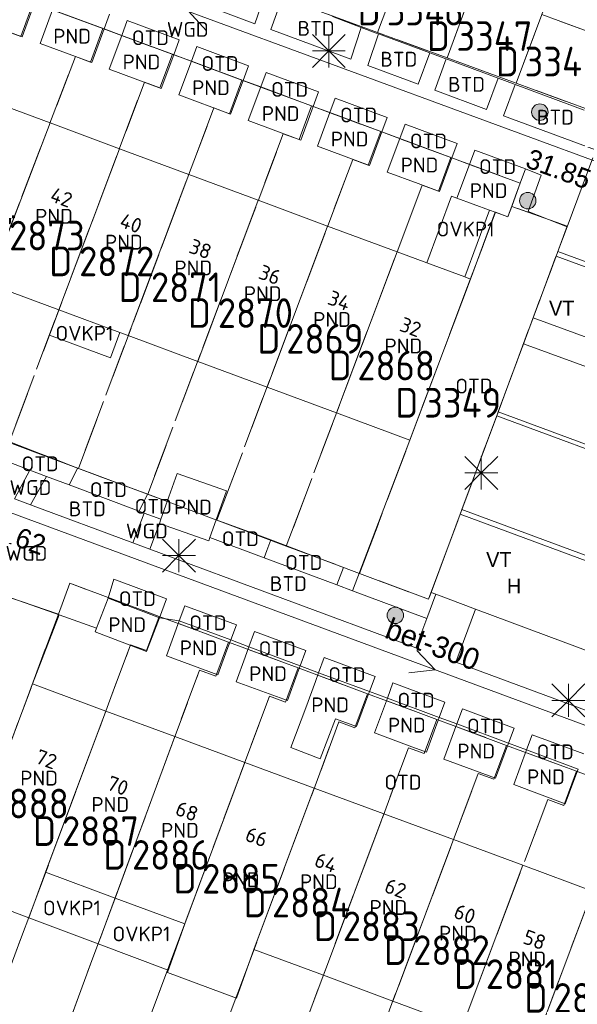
# Model space of a CAD drawing. Header units: metres. Extents: x 207644 to 210135, y 370459 to 373417.
# Tile 82 of 256: x 208245 to 208279, y 371607 to 371666. Entities that reach past the tile are written whole.
import ezdxf
from ezdxf.enums import TextEntityAlignment as Align

# ---------------------------------------------------------------- set-up
doc = ezdxf.new("R2010")
doc.units = ezdxf.units.M
doc.linetypes.add('HIDDEN2', pattern=[4.7625, 3.175, -1.5875])
for name, color, linetype in [('BTD', 7, 'Continuous'), ('CON_BxH300x300mm', 7, 'Continuous'), ('DMM_BxH300x300mm', 7, 'Continuous'), ('GB', 1, 'Continuous'), ('GB07', 1, 'Continuous'), ('GB11', 1, 'Continuous'), ('INV_BxH300x300mm', 7, 'Continuous'), ('KAD_perceelnummer', 212, 'Continuous'), ('KAD_sectie', 212, 'Continuous'), ('KAD_Vastgesteld_Perceel', 212, 'Continuous'), ('KO_INSPECTIE', 7, 'Continuous'), ('NAR', 7, 'Continuous'), ('OTD', 7, 'Continuous'), ('OVKP1', 7, 'Continuous'), ('PIJL', 7, 'Continuous'), ('PND', 7, 'Continuous'), ('WGD', 7, 'Continuous')]:
    doc.layers.add(name, color=color, linetype=linetype)
for name, color, linetype, lineweight in [('GMV', 7, 'Continuous', 25), ('GP1', 7, 'Continuous', 30), ('Q21_lantaarnpaal', 1, 'Continuous', 0), ('Q26_boom', 72, 'Continuous', 0)]:
    doc.layers.add(name, color=color, linetype=linetype, lineweight=lineweight)
doc.styles.add('ISO', font='isocpeur.ttf', dxfattribs={"height": 1})
doc.styles.add('ISOCP', font='ISOCP.shx', dxfattribs={"height": 1.8})

# ---------------------------------------------------------------- blocks, each defined once
blk = doc.blocks.new('ACMAP_ANN_TEMPLATE_Vastgesteld_Perceelnummer')
at = {"layer": 'KAD_perceelnummer', "style": 'ISOCP'}
blk.add_attdef('Perceelnummer', text='', height=1.8, dxfattribs=at).set_placement((0, 0), align=Align.MIDDLE)
at = {"layer": 'KAD_sectie', "style": 'ISOCP'}
blk.add_attdef('sectie', text='', height=1.8, dxfattribs=at).set_placement((-2.7, 0), align=Align.MIDDLE_RIGHT)
blk = doc.blocks.new('Q26')
blk.add_hatch(color=256).paths.add_polyline_path([(-0.452, -0.01, 1), (0.548, -0.01, 1)])
blk.add_circle((0.048, -0.01), 0.5)
blk = doc.blocks.new('Q21')
for p, q in [((-1, 1), (0, 0)), ((0, 1), (0, 0)), ((0, 0), (1, 1)), ((-1, 0), (0, 0)), ((-1, -1), (0, 0)), ((0, 0), (1, 0)), ((0, 0), (0, -1)), ((0, 0), (1, -1))]:
    blk.add_line(p, q)

msp = doc.modelspace()

# ---------------------------------------------------------------- linework, layer by layer
at = {"layer": 'CON_BxH300x300mm', "color": 253, "linetype": 'Continuous', "lineweight": 13}
for points in [[(208227.57, 371677.02), (208282.38, 371656.81)], [(208241, 371637.61), (208298.93, 371616.17)]]:
    msp.add_lwpolyline(points, dxfattribs=at)
at = {"layer": 'GB', "color": 253, "linetype": 'Continuous', "lineweight": 13}
for points in [[(208246.722, 371667.007), (208249.858, 371665.844)], [(208241.742, 371666.527), (208244.878, 371665.364)], [(208250.927, 371665.447), (208254.082, 371664.277)], [(208245.963, 371664.962), (208249.1, 371663.799)], [(208250.169, 371663.403), (208253.324, 371662.233)], [(208255.16, 371663.878), (208258.3, 371662.714)], [(208262.562, 371661.133), (208259.368, 371662.318)], [(208242.352, 371661.698), (208246.57, 371660.13)], [(208254.402, 371661.833), (208257.542, 371660.669)], [(208266.733, 371659.587), (208263.575, 371660.758)], [(208250.787, 371658.563), (208246.57, 371660.13)], [(208261.804, 371659.088), (208258.609, 371660.273)], [(208270.984, 371658.011), (208267.816, 371659.185)], [(208255.005, 371656.996), (208250.787, 371658.563)], [(208265.974, 371657.542), (208262.817, 371658.713)], [(208275.144, 371656.468), (208272.053, 371657.614)], [(208255.005, 371656.996), (208259.222, 371655.429)], [(208270.225, 371655.966), (208268.943, 371656.441)], [(208274.858, 371655.696), (208275.144, 371656.468)], [(208273.278, 371654.833), (208271.294, 371655.567)], [(208274.649, 371655.132), (208274.858, 371655.696)], [(208259.222, 371655.429), (208263.438, 371653.862)], [(208274.386, 371654.423), (208274.649, 371655.132)], [(208273.278, 371654.833), (208273.613, 371654.709)], [(208273.613, 371654.709), (208274.386, 371654.423)], [(208263.438, 371653.862), (208267.657, 371652.294)], [(208267.657, 371652.294), (208269.461, 371651.624)], [(208269.461, 371651.624), (208271.763, 371650.768)], [(208271.763, 371650.768), (208272.108, 371650.64)], [(208247.11, 371648.77), (208242.838, 371650.356)], [(208268.433, 371640.854), (208272.108, 371650.64)], [(208247.11, 371648.77), (208250.805, 371647.399)], [(208250.805, 371647.399), (208251.327, 371647.205)], [(208251.327, 371647.205), (208255.542, 371645.64)], [(208255.542, 371645.64), (208259.757, 371644.075)], [(208259.757, 371644.075), (208263.974, 371642.509)], [(208263.974, 371642.509), (208268.433, 371640.854)], [(208256.671, 371636.012), (208257.292, 371637.766)], [(208253.694, 371637.119), (208253.311, 371636.039)], [(208253.311, 371636.039), (208253.223, 371635.789)], [(208256.289, 371634.935), (208256.671, 371636.012)], [(208256.289, 371634.935), (208256.216, 371634.729)], [(208250.1, 371631.252), (208249.398, 371629.428)], [(208250.1, 371631.252), (208253.211, 371630.054)], [(208249.398, 371629.428), (208249.311, 371629.203)], [(208249.311, 371629.203), (208252.422, 371628.005)], [(208245.5, 371626.028), (208240.83, 371613.491)], [(208249.959, 371624.379), (208245.5, 371626.028)], [(208254.155, 371622.827), (208249.959, 371624.379)], [(208258.408, 371621.254), (208254.155, 371622.827)], [(208266.286, 371623.048), (208268.388, 371622.272)], [(208258.408, 371621.254), (208262.622, 371619.695)], [(208262.622, 371619.695), (208266.848, 371618.132)], [(208271.08, 371616.567), (208266.848, 371618.132)], [(208275.306, 371615.004), (208271.08, 371616.567)], [(208279.529, 371613.442), (208275.306, 371615.004)], [(208246.304, 371614.581), (208245.274, 371611.82)], [(208250.523, 371613.015), (208246.304, 371614.581)], [(208240.83, 371613.491), (208245.274, 371611.82)], [(208254.751, 371611.446), (208250.523, 371613.015)], [(208254.751, 371611.446), (208253.698, 371608.485)], [(208258.959, 371609.885), (208263.179, 371608.319)], [(208267.397, 371606.754), (208263.179, 371608.319)], [(208271.616, 371605.188), (208267.397, 371606.754)]]:
    msp.add_lwpolyline(points, dxfattribs=at)
at = {"layer": 'GB07', "color": 253, "linetype": 'Continuous', "lineweight": 13}
for points in [[(208242.838, 371650.356), (208246.57, 371660.13)], [(208250.787, 371658.563), (208247.11, 371648.77)], [(208255.005, 371656.996), (208251.327, 371647.205)], [(208255.542, 371645.64), (208259.222, 371655.429)], [(208263.438, 371653.862), (208259.757, 371644.075)], [(208263.974, 371642.509), (208267.657, 371652.294)], [(208246.304, 371614.581), (208249.959, 371624.379)], [(208254.155, 371622.827), (208250.523, 371613.015)], [(208258.408, 371621.254), (208254.751, 371611.446)], [(208258.959, 371609.885), (208262.622, 371619.695)], [(208266.848, 371618.132), (208263.179, 371608.319)], [(208271.08, 371616.567), (208267.397, 371606.754)], [(208275.306, 371615.004), (208271.616, 371605.188)], [(208279.529, 371613.442), (208275.834, 371603.623)]]:
    msp.add_lwpolyline(points, dxfattribs=at)
at = {"layer": 'GB11', "color": 253, "linetype": 'Continuous', "lineweight": 13}
for points in [[(208244.878, 371665.364), (208245.636, 371667.409)], [(208246.722, 371667.007), (208245.963, 371664.962)], [(208249.1, 371663.799), (208249.858, 371665.844)], [(208250.927, 371665.447), (208250.169, 371663.403)], [(208253.324, 371662.233), (208254.082, 371664.277)], [(208255.16, 371663.878), (208254.402, 371661.833)], [(208257.542, 371660.669), (208258.3, 371662.714)], [(208258.609, 371660.273), (208259.368, 371662.318)], [(208262.562, 371661.133), (208261.804, 371659.088)], [(208262.817, 371658.713), (208263.575, 371660.758)], [(208266.733, 371659.587), (208265.974, 371657.542)], [(208267.058, 371657.14), (208267.816, 371659.185)], [(208270.984, 371658.011), (208270.225, 371655.966)], [(208271.294, 371655.567), (208272.053, 371657.614)], [(208268.943, 371656.441), (208267.058, 371657.14)], [(208254.299, 371638.826), (208253.694, 371637.119)], [(208257.292, 371637.766), (208254.299, 371638.826)], [(208256.216, 371634.729), (208253.223, 371635.789)], [(208252.422, 371628.005), (208253.211, 371630.054)], [(208254.425, 371629.863), (208253.64, 371627.74)], [(208254.425, 371629.863), (208257.553, 371628.707)], [(208257.319, 371628.076), (208257.553, 371628.707)], [(208256.768, 371626.584), (208257.319, 371628.076)], [(208258.644, 371628.283), (208258.417, 371627.663)], [(208258.644, 371628.283), (208261.769, 371627.14)], [(208253.64, 371627.74), (208256.768, 371626.584)], [(208258.417, 371627.663), (208257.869, 371626.167)], [(208261.585, 371626.637), (208261.769, 371627.14)], [(208260.995, 371625.023), (208261.585, 371626.637)], [(208262.889, 371626.699), (208262.699, 371626.183)], [(208262.889, 371626.699), (208265.981, 371625.56)], [(208257.869, 371626.167), (208260.995, 371625.023)], [(208262.699, 371626.183), (208262.106, 371624.573)], [(208265.744, 371624.919), (208265.981, 371625.56)], [(208267.066, 371625.162), (208266.831, 371624.525)], [(208267.066, 371625.162), (208270.218, 371623.999)], [(208262.106, 371624.573), (208261.197, 371622.158)], [(208265.198, 371623.434), (208265.744, 371624.919)], [(208266.831, 371624.525), (208266.286, 371623.048)], [(208262.981, 371621.487), (208263.908, 371623.909)], [(208263.908, 371623.909), (208265.198, 371623.434)], [(208269.438, 371621.885), (208270.218, 371623.999)], [(208271.289, 371623.598), (208270.497, 371621.465)], [(208271.289, 371623.598), (208274.435, 371622.43)], [(208261.197, 371622.158), (208262.981, 371621.487)], [(208268.388, 371622.272), (208269.438, 371621.885)], [(208273.643, 371620.297), (208274.435, 371622.43)], [(208275.526, 371622.019), (208274.743, 371619.909)], [(208275.526, 371622.019), (208278.657, 371620.857)], [(208270.497, 371621.465), (208273.643, 371620.297)], [(208278.458, 371620.321), (208278.657, 371620.857)], [(208277.874, 371618.746), (208278.458, 371620.321)], [(208274.743, 371619.909), (208277.874, 371618.746)], [(208257.895, 371606.928), (208258.959, 371609.885)], [(208253.698, 371608.485), (208257.895, 371606.928)]]:
    msp.add_lwpolyline(points, dxfattribs=at)
at = {"layer": 'GMV', "color": 253, "linetype": 'Continuous', "lineweight": 13}
for points in [[(208259.689, 371668.098), (208259.011, 371666.165)], [(208260.681, 371667.739), (208259.993, 371665.802)], [(208259.011, 371666.165), (208255.442, 371667.486)], [(208250.193, 371666.748), (208249.858, 371665.844)], [(208250.927, 371665.447), (208251.262, 371666.35)], [(208251.262, 371666.35), (208254.415, 371665.175)], [(208263.723, 371666.598), (208265.476, 371665.938)], [(208249.858, 371665.844), (208250.927, 371665.447)], [(208264.838, 371664.008), (208259.993, 371665.802)], [(208265.476, 371665.938), (208264.838, 371664.008)], [(208266.391, 371665.594), (208265.476, 371665.938)], [(208254.415, 371665.175), (208254.082, 371664.277)], [(208266.525, 371665.544), (208265.872, 371663.626)], [(208266.525, 371665.544), (208266.391, 371665.594)], [(208266.525, 371665.544), (208269.65, 371664.386)], [(208255.16, 371663.878), (208255.493, 371664.774)], [(208255.493, 371664.774), (208258.631, 371663.605)], [(208254.082, 371664.277), (208255.16, 371663.878)], [(208269.65, 371664.386), (208268.947, 371662.487)], [(208270.609, 371664.031), (208269.65, 371664.386)], [(208270.638, 371664.02), (208269.952, 371662.115)], [(208270.638, 371664.02), (208270.609, 371664.031)], [(208270.638, 371664.02), (208273.802, 371662.846)], [(208258.631, 371663.605), (208258.3, 371662.714)], [(208265.872, 371663.626), (208268.947, 371662.487)], [(208258.3, 371662.714), (208259.368, 371662.318)], [(208259.698, 371663.208), (208259.368, 371662.318)], [(208262.891, 371662.019), (208259.698, 371663.208)], [(208273.802, 371662.846), (208273.096, 371660.951)], [(208273.802, 371662.846), (208274.734, 371662.5)], [(208273.096, 371660.951), (208269.952, 371662.115)], [(208274.823, 371662.467), (208274.131, 371660.568)], [(208274.734, 371662.5), (208274.823, 371662.467)], [(208274.823, 371662.467), (208279.016, 371660.906)], [(208262.562, 371661.133), (208262.891, 371662.019)], [(208263.903, 371661.642), (208263.575, 371660.758)], [(208267.059, 371660.467), (208263.903, 371661.642)], [(208262.562, 371661.133), (208263.575, 371660.758)], [(208266.733, 371659.587), (208267.059, 371660.467)], [(208279.719, 371658.5), (208274.131, 371660.568)], [(208268.142, 371660.063), (208267.816, 371659.185)], [(208271.307, 371658.884), (208268.142, 371660.063)], [(208266.733, 371659.587), (208267.816, 371659.185)], [(208270.984, 371658.011), (208271.307, 371658.884)], [(208270.984, 371658.011), (208272.053, 371657.614)], [(208272.053, 371657.614), (208272.377, 371658.486)], [(208272.377, 371658.486), (208275.466, 371657.336)], [(208277.981, 371653.824), (208279.54, 371658.018)], [(208275.144, 371656.468), (208275.466, 371657.336)], [(208276.401, 371656.954), (208275.466, 371657.336)], [(208275.625, 371654.749), (208276.401, 371656.954)], [(208272.108, 371650.64), (208273.613, 371654.709)], [(208277.981, 371653.824), (208275.625, 371654.749)], [(208277.422, 371652.319), (208277.981, 371653.824)], [(208275.921, 371648.277), (208277.318, 371652.038)], [(208277.318, 371652.038), (208277.422, 371652.319)], [(208277.318, 371652.038), (208305.586, 371641.646)], [(208277.422, 371652.319), (208305.69, 371641.927)], [(208275.333, 371646.696), (208275.921, 371648.277)], [(208275.921, 371648.277), (208304.217, 371637.938)], [(208275.333, 371646.696), (208273.799, 371642.567)], [(208275.333, 371646.696), (208303.642, 371636.379)], [(208273.709, 371642.324), (208273.799, 371642.567)], [(208273.799, 371642.567), (208302.063, 371632.103)], [(208271.593, 371636.628), (208273.709, 371642.324)], [(208273.709, 371642.324), (208301.974, 371631.862)], [(208244.23, 371640.698), (208245.891, 371640.061)], [(208264.953, 371631.688), (208268.433, 371640.854)], [(208245.891, 371640.061), (208246.926, 371639.664)], [(208243.831, 371639.602), (208245.34, 371639.031)], [(208246.926, 371639.664), (208247.841, 371639.313)], [(208245.34, 371639.031), (208244.404, 371637.282)], [(208245.34, 371639.031), (208246.356, 371638.647)], [(208248.237, 371639.131), (208247.734, 371638.125)], [(208247.841, 371639.313), (208248.25, 371639.156)], [(208248.25, 371639.156), (208248.237, 371639.131)], [(208248.25, 371639.156), (208252.5, 371637.563)], [(208246.356, 371638.647), (208245.386, 371636.918)], [(208246.356, 371638.647), (208247.734, 371638.125)], [(208247.734, 371638.125), (208251.984, 371636.531)], [(208245.386, 371636.918), (208244.404, 371637.282)], [(208252.5, 371637.563), (208251.984, 371636.531)], [(208253.694, 371637.119), (208252.5, 371637.563)], [(208251.594, 371634.615), (208245.386, 371636.918)], [(208252.291, 371636.417), (208251.594, 371634.615)], [(208251.984, 371636.531), (208252.291, 371636.417)], [(208253.311, 371636.039), (208252.291, 371636.417)], [(208271.488, 371636.346), (208271.593, 371636.628)], [(208271.593, 371636.628), (208299.806, 371626.181)], [(208253.223, 371635.789), (208252.637, 371634.227)], [(208256.671, 371636.012), (208257.116, 371635.849)], [(208257.116, 371635.849), (208259.345, 371635.03)], [(208269.72, 371631.588), (208271.488, 371636.346)], [(208271.488, 371636.346), (208299.699, 371625.901)], [(208252.637, 371634.227), (208251.594, 371634.615)], [(208256.289, 371634.935), (208259.575, 371633.703)], [(208259.345, 371635.03), (208259.985, 371634.795)], [(208259.985, 371634.795), (208259.739, 371634.14)], [(208259.985, 371634.795), (208264.401, 371633.104)], [(208268.804, 371628.228), (208252.637, 371634.227)], [(208259.739, 371634.14), (208259.575, 371633.703)], [(208263.997, 371632.046), (208259.575, 371633.703)], [(208264.401, 371633.104), (208264.102, 371632.321)], [(208250.1, 371631.252), (208250.453, 371632.39)], [(208250.453, 371632.39), (208253.652, 371631.201)], [(208264.102, 371632.321), (208263.997, 371632.046)], [(208263.997, 371632.046), (208264.953, 371631.688)], [(208264.953, 371631.688), (208269.465, 371630.001)], [(208270.016, 371631.478), (208269.72, 371631.588)], [(208247.128, 371630.227), (208244.034, 371631.317)], [(208253.652, 371631.201), (208253.211, 371630.054)], [(208269.465, 371630.001), (208270.016, 371631.478)], [(208270.016, 371631.478), (208272.429, 371630.578)], [(208254.425, 371629.863), (208254.767, 371630.786)], [(208254.767, 371630.786), (208257.892, 371629.625)], [(208272.429, 371630.578), (208271.225, 371627.35)], [(208297.863, 371621.097), (208272.429, 371630.578)], [(208245.5, 371626.028), (208247.128, 371630.227)], [(208249.398, 371629.428), (208247.128, 371630.227)], [(208253.211, 371630.054), (208254.425, 371629.863)], [(208269.465, 371630.001), (208268.804, 371628.228)], [(208257.892, 371629.625), (208257.553, 371628.707)], [(208258.644, 371628.283), (208258.985, 371629.218)], [(208258.985, 371629.218), (208262.105, 371628.059)], [(208258.644, 371628.283), (208257.553, 371628.707)], [(208262.105, 371628.059), (208261.769, 371627.14)], [(208262.889, 371626.699), (208263.235, 371627.638)], [(208263.235, 371627.638), (208266.323, 371626.491)], [(208262.889, 371626.699), (208261.769, 371627.14)], [(208271.225, 371627.35), (208296.827, 371617.861)], [(208266.323, 371626.491), (208265.981, 371625.56)], [(208267.066, 371625.162), (208267.407, 371626.087)], [(208267.407, 371626.087), (208270.557, 371624.917)], [(208265.981, 371625.56), (208267.066, 371625.162)], [(208270.557, 371624.917), (208270.218, 371623.999)], [(208271.289, 371623.598), (208271.63, 371624.518)], [(208271.63, 371624.518), (208274.776, 371623.348)], [(208271.289, 371623.598), (208270.218, 371623.999)], [(208274.776, 371623.348), (208274.435, 371622.43)], [(208275.526, 371622.019), (208275.869, 371622.942)], [(208275.869, 371622.942), (208279, 371621.778)], [(208275.526, 371622.019), (208274.435, 371622.43)]]:
    msp.add_lwpolyline(points, dxfattribs=at)
at = {"layer": 'GP1', "color": 253, "linetype": 'Continuous', "lineweight": 13}
for points in [[(208271.294, 371655.567), (208270.966, 371655.688), (208269.461, 371651.624)], [(208273.278, 371654.833), (208271.763, 371650.768)], [(208247.11, 371648.77), (208246.539, 371647.231), (208250.234, 371645.859), (208250.805, 371647.399)], [(208250.523, 371613.015), (208249.494, 371610.235)], [(208245.274, 371611.82), (208249.494, 371610.235)], [(208254.751, 371611.446), (208253.751, 371608.635)], [(208253.751, 371608.635), (208249.494, 371610.235)]]:
    msp.add_lwpolyline(points, dxfattribs=at)
at = {"layer": 'KAD_Vastgesteld_Perceel', "color": 253, "linetype": 'HIDDEN2', "lineweight": 13}
for points in [[(208290.5, 371688.63), (208289.719, 371686.576), (208288.748, 371686.936), (208280.676, 371665.161), (208280.617, 371665.183), (208276.445, 371666.725), (208284.562, 371688.498), (208285.538, 371688.137), (208286.316, 371690.181), (208290.5, 371688.63)], [(208263.731, 371671.427), (208268.031, 371669.837), (208266.472, 371665.631), (208262.148, 371667.215), (208263.731, 371671.427)], [(208266.472, 371665.631), (208268.031, 371669.837), (208272.246, 371668.278), (208270.691, 371664.086), (208266.472, 371665.631)], [(208231.422, 371645.429), (208239.639, 371667.293), (208240.559, 371666.956), (208241.32, 371669.009), (208245.554, 371667.439), (208244.794, 371665.389), (208243.868, 371665.729), (208235.643, 371643.853), (208231.422, 371645.429)], [(208270.691, 371664.086), (208272.246, 371668.278), (208276.445, 371666.725), (208274.887, 371662.549), (208270.691, 371664.086)], [(208239.767, 371642.313), (208235.643, 371643.853), (208243.868, 371665.729), (208244.794, 371665.389), (208245.554, 371667.439), (208249.781, 371665.872), (208249.023, 371663.827), (208248.111, 371664.165), (208239.767, 371642.313)], [(208276.445, 371666.725), (208280.617, 371665.183), (208279.11, 371661.002), (208274.887, 371662.549), (208276.445, 371666.725)], [(208248.111, 371664.165), (208249.023, 371663.827), (208249.781, 371665.872), (208254.01, 371664.304), (208253.25, 371662.256), (208252.305, 371662.605), (208244.081, 371640.702), (208241.816, 371641.548), (208239.767, 371642.313), (208248.111, 371664.165)], [(208258.23, 371662.739), (208257.47, 371660.691), (208256.524, 371661.041), (208248.293, 371639.129), (208244.081, 371640.702), (208252.305, 371662.605), (208253.25, 371662.256), (208254.01, 371664.304), (208258.23, 371662.739)], [(208248.293, 371639.129), (208256.524, 371661.041), (208257.47, 371660.691), (208258.23, 371662.739), (208262.465, 371661.169), (208261.706, 371659.123), (208260.743, 371659.476), (208252.503, 371637.557), (208248.293, 371639.129)], [(208252.503, 371637.557), (208260.743, 371659.476), (208261.706, 371659.123), (208262.465, 371661.169), (208266.67, 371659.61), (208265.909, 371657.559), (208264.961, 371657.911), (208256.714, 371635.985), (208252.503, 371637.557)], [(208256.714, 371635.985), (208264.961, 371657.911), (208265.909, 371657.559), (208266.67, 371659.61), (208270.928, 371658.031), (208270.168, 371655.982), (208269.182, 371656.346), (208260.926, 371634.412), (208256.714, 371635.985)], [(208265.382, 371632.748), (208260.926, 371634.412), (208269.182, 371656.346), (208270.168, 371655.982), (208270.928, 371658.031), (208275.144, 371656.468), (208274.621, 371655.057), (208274.386, 371654.423), (208273.633, 371654.702), (208268.433, 371640.854), (208265.382, 371632.748)], [(208274.621, 371655.057), (208277.993, 371653.857), (208269.569, 371631.183), (208265.382, 371632.748), (208268.433, 371640.854), (208273.633, 371654.702), (208274.386, 371654.423), (208274.621, 371655.057)], [(208241.852, 371616.233), (208247.078, 371630.266), (208247.778, 371632.146), (208253.195, 371630.135), (208252.422, 371628.054), (208251.461, 371628.407), (208242.871, 371605.375), (208238.34, 371606.775), (208241.852, 371616.233)], [(208238.34, 371606.775), (208234.979, 371607.793), (208243.889, 371631.364), (208247.078, 371630.266), (208241.852, 371616.233), (208238.34, 371606.775)], [(208242.871, 371605.375), (208251.461, 371628.407), (208252.422, 371628.054), (208253.195, 371630.135), (208257.407, 371628.571), (208256.638, 371626.501), (208255.649, 371626.865), (208247.2, 371604.038), (208242.871, 371605.375)], [(208247.2, 371604.038), (208255.649, 371626.865), (208256.638, 371626.501), (208257.407, 371628.571), (208261.64, 371626.999), (208260.87, 371624.925), (208259.909, 371625.281), (208251.494, 371602.711), (208247.2, 371604.038)], [(208251.494, 371602.711), (208259.909, 371625.281), (208260.87, 371624.925), (208261.64, 371626.999), (208265.863, 371625.431), (208265.094, 371623.361), (208264.125, 371623.72), (208255.786, 371601.385), (208251.494, 371602.711)], [(208255.786, 371601.385), (208264.125, 371623.72), (208265.094, 371623.361), (208265.863, 371625.431), (208270.07, 371623.869), (208269.303, 371621.803), (208268.351, 371622.152), (208260.089, 371600.056), (208255.786, 371601.385)], [(208260.089, 371600.056), (208268.351, 371622.152), (208269.303, 371621.803), (208270.07, 371623.869), (208274.304, 371622.297), (208273.538, 371620.234), (208272.588, 371620.584), (208264.385, 371598.729), (208260.089, 371600.056)], [(208264.385, 371598.729), (208272.588, 371620.584), (208273.538, 371620.234), (208274.304, 371622.297), (208278.554, 371620.719), (208277.786, 371618.65), (208276.812, 371619.012), (208268.688, 371597.4), (208264.385, 371598.729)], [(208268.688, 371597.4), (208276.812, 371619.012), (208277.786, 371618.65), (208278.554, 371620.719), (208282.768, 371619.154), (208282, 371617.088), (208281.036, 371617.446), (208272.992, 371596.07), (208268.688, 371597.4)], [(208272.992, 371596.07), (208281.036, 371617.446), (208282, 371617.088), (208282.768, 371619.154), (208287.004, 371617.581), (208286.241, 371615.527), (208285.265, 371615.886), (208277.295, 371594.741), (208272.992, 371596.07)]]:
    msp.add_lwpolyline(points, close=True, dxfattribs=at)
for points in [[(208262.148, 371667.215), (208266.472, 371665.631), (208270.691, 371664.086), (208274.887, 371662.549), (208279.11, 371661.002), (208280.617, 371665.183), (208280.676, 371665.161), (208284.891, 371663.603), (208289.359, 371661.951), (208292.37, 371660.836), (208297.99, 371675.277)], [(208244.081, 371640.702), (208248.293, 371639.129), (208252.503, 371637.557), (208256.714, 371635.985), (208260.926, 371634.412), (208265.382, 371632.748), (208269.569, 371631.183), (208277.993, 371653.857), (208274.621, 371655.057), (208275.144, 371656.468), (208270.928, 371658.031), (208266.67, 371659.61), (208262.465, 371661.169), (208258.23, 371662.739), (208254.01, 371664.304), (208249.781, 371665.872), (208245.554, 371667.439)], [(208287.868, 371593.969), (208295.935, 371615.483), (208291.498, 371617.132), (208291.102, 371616.059), (208287.004, 371617.581), (208282.768, 371619.154), (208278.554, 371620.719), (208274.304, 371622.297), (208270.07, 371623.869), (208265.863, 371625.431), (208261.64, 371626.999), (208257.407, 371628.571), (208253.195, 371630.135), (208247.778, 371632.146), (208247.078, 371630.266), (208243.889, 371631.364)]]:
    msp.add_lwpolyline(points, dxfattribs=at)
at = {"layer": 'PIJL', "color": 253, "lineweight": 13}
for points in [[(208256.58, 371667.09), (208254.98, 371666.92), (208256.08, 371665.74)], [(208268.86, 371628.07), (208269.97, 371626.89), (208268.36, 371626.71)]]:
    msp.add_lwpolyline(points, dxfattribs=at)

# ---------------------------------------------------------------- block references
at = {"layer": 'KAD_Vastgesteld_Perceel', "color": 253, "linetype": 'HIDDEN2', "lineweight": 13}
ref = msp.add_blockref('ACMAP_ANN_TEMPLATE_Vastgesteld_Perceelnummer', (208269.361, 371666.962), dxfattribs=at)
ref.add_attrib('Perceelnummer', '3346', dxfattribs={"layer": 'KAD_perceelnummer', "lineweight": 13, "height": 1.8, "style": 'ISOCP'}).set_placement((208269.361, 371666.962), align=Align.MIDDLE)
ref.add_attrib('sectie', 'D', dxfattribs={"layer": 'KAD_sectie', "lineweight": 13, "height": 1.8, "style": 'ISOCP'}).set_placement((208266.661, 371666.962), align=Align.MIDDLE_RIGHT)
ref = msp.add_blockref('ACMAP_ANN_TEMPLATE_Vastgesteld_Perceelnummer', (208273.57, 371665.414), dxfattribs=at)
ref.add_attrib('Perceelnummer', '3347', dxfattribs={"layer": 'KAD_perceelnummer', "lineweight": 13, "height": 1.8, "style": 'ISOCP'}).set_placement((208273.57, 371665.414), align=Align.MIDDLE)
ref.add_attrib('sectie', 'D', dxfattribs={"layer": 'KAD_sectie', "lineweight": 13, "height": 1.8, "style": 'ISOCP'}).set_placement((208270.87, 371665.414), align=Align.MIDDLE_RIGHT)
ref = msp.add_blockref('ACMAP_ANN_TEMPLATE_Vastgesteld_Perceelnummer', (208277.759, 371663.864), dxfattribs=at)
ref.add_attrib('Perceelnummer', '3348', dxfattribs={"layer": 'KAD_perceelnummer', "lineweight": 13, "height": 1.8, "style": 'ISOCP'}).set_placement((208277.759, 371663.864), align=Align.MIDDLE)
ref.add_attrib('sectie', 'D', dxfattribs={"layer": 'KAD_sectie', "lineweight": 13, "height": 1.8, "style": 'ISOCP'}).set_placement((208275.059, 371663.864), align=Align.MIDDLE_RIGHT)
ref = msp.add_blockref('ACMAP_ANN_TEMPLATE_Vastgesteld_Perceelnummer', (208242.176, 371654.876), dxfattribs=at)
ref.add_attrib('Perceelnummer', '2874', dxfattribs={"layer": 'KAD_perceelnummer', "lineweight": 13, "height": 1.8, "style": 'ISOCP'}).set_placement((208242.176, 371654.876), align=Align.MIDDLE)
ref.add_attrib('sectie', 'D', dxfattribs={"layer": 'KAD_sectie', "lineweight": 13, "height": 1.8, "style": 'ISOCP'}).set_placement((208239.476, 371654.876), align=Align.MIDDLE_RIGHT)
ref = msp.add_blockref('ACMAP_ANN_TEMPLATE_Vastgesteld_Perceelnummer', (208246.382, 371653.287), dxfattribs=at)
ref.add_attrib('Perceelnummer', '2873', dxfattribs={"layer": 'KAD_perceelnummer', "lineweight": 13, "height": 1.8, "style": 'ISOCP'}).set_placement((208246.382, 371653.287), align=Align.MIDDLE)
ref.add_attrib('sectie', 'D', dxfattribs={"layer": 'KAD_sectie', "lineweight": 13, "height": 1.8, "style": 'ISOCP'}).set_placement((208243.682, 371653.287), align=Align.MIDDLE_RIGHT)
ref = msp.add_blockref('ACMAP_ANN_TEMPLATE_Vastgesteld_Perceelnummer', (208250.619, 371651.717), dxfattribs=at)
ref.add_attrib('Perceelnummer', '2872', dxfattribs={"layer": 'KAD_perceelnummer', "lineweight": 13, "height": 1.8, "style": 'ISOCP'}).set_placement((208250.619, 371651.717), align=Align.MIDDLE)
ref.add_attrib('sectie', 'D', dxfattribs={"layer": 'KAD_sectie', "lineweight": 13, "height": 1.8, "style": 'ISOCP'}).set_placement((208247.919, 371651.717), align=Align.MIDDLE_RIGHT)
ref = msp.add_blockref('ACMAP_ANN_TEMPLATE_Vastgesteld_Perceelnummer', (208254.834, 371650.148), dxfattribs=at)
ref.add_attrib('Perceelnummer', '2871', dxfattribs={"layer": 'KAD_perceelnummer', "lineweight": 13, "height": 1.8, "style": 'ISOCP'}).set_placement((208254.834, 371650.148), align=Align.MIDDLE)
ref.add_attrib('sectie', 'D', dxfattribs={"layer": 'KAD_sectie', "lineweight": 13, "height": 1.8, "style": 'ISOCP'}).set_placement((208252.134, 371650.148), align=Align.MIDDLE_RIGHT)
ref = msp.add_blockref('ACMAP_ANN_TEMPLATE_Vastgesteld_Perceelnummer', (208259.048, 371648.577), dxfattribs=at)
ref.add_attrib('Perceelnummer', '2870', dxfattribs={"layer": 'KAD_perceelnummer', "lineweight": 13, "height": 1.8, "style": 'ISOCP'}).set_placement((208259.048, 371648.577), align=Align.MIDDLE)
ref.add_attrib('sectie', 'D', dxfattribs={"layer": 'KAD_sectie', "lineweight": 13, "height": 1.8, "style": 'ISOCP'}).set_placement((208256.348, 371648.577), align=Align.MIDDLE_RIGHT)
ref = msp.add_blockref('ACMAP_ANN_TEMPLATE_Vastgesteld_Perceelnummer', (208263.265, 371647.011), dxfattribs=at)
ref.add_attrib('Perceelnummer', '2869', dxfattribs={"layer": 'KAD_perceelnummer', "lineweight": 13, "height": 1.8, "style": 'ISOCP'}).set_placement((208263.265, 371647.011), align=Align.MIDDLE)
ref.add_attrib('sectie', 'D', dxfattribs={"layer": 'KAD_sectie', "lineweight": 13, "height": 1.8, "style": 'ISOCP'}).set_placement((208260.565, 371647.011), align=Align.MIDDLE_RIGHT)
ref = msp.add_blockref('ACMAP_ANN_TEMPLATE_Vastgesteld_Perceelnummer', (208267.597, 371645.39), dxfattribs=at)
ref.add_attrib('Perceelnummer', '2868', dxfattribs={"layer": 'KAD_perceelnummer', "lineweight": 13, "height": 1.8, "style": 'ISOCP'}).set_placement((208267.597, 371645.39), align=Align.MIDDLE)
ref.add_attrib('sectie', 'D', dxfattribs={"layer": 'KAD_sectie', "lineweight": 13, "height": 1.8, "style": 'ISOCP'}).set_placement((208264.897, 371645.39), align=Align.MIDDLE_RIGHT)
ref = msp.add_blockref('ACMAP_ANN_TEMPLATE_Vastgesteld_Perceelnummer', (208271.644, 371643.12), dxfattribs=at)
ref.add_attrib('Perceelnummer', '3349', dxfattribs={"layer": 'KAD_perceelnummer', "lineweight": 13, "height": 1.8, "style": 'ISOCP'}).set_placement((208271.644, 371643.12), align=Align.MIDDLE)
ref.add_attrib('sectie', 'D', dxfattribs={"layer": 'KAD_sectie', "lineweight": 13, "height": 1.8, "style": 'ISOCP'}).set_placement((208268.944, 371643.12), align=Align.MIDDLE_RIGHT)
ref = msp.add_blockref('ACMAP_ANN_TEMPLATE_Vastgesteld_Perceelnummer', (208245.328, 371618.761), dxfattribs=at)
ref.add_attrib('Perceelnummer', '2888', dxfattribs={"layer": 'KAD_perceelnummer', "lineweight": 13, "height": 1.8, "style": 'ISOCP'}).set_placement((208245.328, 371618.761), align=Align.MIDDLE)
ref.add_attrib('sectie', 'D', dxfattribs={"layer": 'KAD_sectie', "lineweight": 13, "height": 1.8, "style": 'ISOCP'}).set_placement((208242.628, 371618.761), align=Align.MIDDLE_RIGHT)
ref = msp.add_blockref('ACMAP_ANN_TEMPLATE_Vastgesteld_Perceelnummer', (208249.634, 371617.087), dxfattribs=at)
ref.add_attrib('Perceelnummer', '2887', dxfattribs={"layer": 'KAD_perceelnummer', "lineweight": 13, "height": 1.8, "style": 'ISOCP'}).set_placement((208249.634, 371617.087), align=Align.MIDDLE)
ref.add_attrib('sectie', 'D', dxfattribs={"layer": 'KAD_sectie', "lineweight": 13, "height": 1.8, "style": 'ISOCP'}).set_placement((208246.934, 371617.087), align=Align.MIDDLE_RIGHT)
ref = msp.add_blockref('ACMAP_ANN_TEMPLATE_Vastgesteld_Perceelnummer', (208253.905, 371615.641), dxfattribs=at)
ref.add_attrib('Perceelnummer', '2886', dxfattribs={"layer": 'KAD_perceelnummer', "lineweight": 13, "height": 1.8, "style": 'ISOCP'}).set_placement((208253.905, 371615.641), align=Align.MIDDLE)
ref.add_attrib('sectie', 'D', dxfattribs={"layer": 'KAD_sectie', "lineweight": 13, "height": 1.8, "style": 'ISOCP'}).set_placement((208251.205, 371615.641), align=Align.MIDDLE_RIGHT)
ref = msp.add_blockref('ACMAP_ANN_TEMPLATE_Vastgesteld_Perceelnummer', (208258.171, 371614.192), dxfattribs=at)
ref.add_attrib('Perceelnummer', '2885', dxfattribs={"layer": 'KAD_perceelnummer', "lineweight": 13, "height": 1.8, "style": 'ISOCP'}).set_placement((208258.171, 371614.192), align=Align.MIDDLE)
ref.add_attrib('sectie', 'D', dxfattribs={"layer": 'KAD_sectie', "lineweight": 13, "height": 1.8, "style": 'ISOCP'}).set_placement((208255.471, 371614.192), align=Align.MIDDLE_RIGHT)
ref = msp.add_blockref('ACMAP_ANN_TEMPLATE_Vastgesteld_Perceelnummer', (208262.43, 371612.744), dxfattribs=at)
ref.add_attrib('Perceelnummer', '2884', dxfattribs={"layer": 'KAD_perceelnummer', "lineweight": 13, "height": 1.8, "style": 'ISOCP'}).set_placement((208262.43, 371612.744), align=Align.MIDDLE)
ref.add_attrib('sectie', 'D', dxfattribs={"layer": 'KAD_sectie', "lineweight": 13, "height": 1.8, "style": 'ISOCP'}).set_placement((208259.73, 371612.744), align=Align.MIDDLE_RIGHT)
ref = msp.add_blockref('ACMAP_ANN_TEMPLATE_Vastgesteld_Perceelnummer', (208266.698, 371611.299), dxfattribs=at)
ref.add_attrib('Perceelnummer', '2883', dxfattribs={"layer": 'KAD_perceelnummer', "lineweight": 13, "height": 1.8, "style": 'ISOCP'}).set_placement((208266.698, 371611.299), align=Align.MIDDLE)
ref.add_attrib('sectie', 'D', dxfattribs={"layer": 'KAD_sectie', "lineweight": 13, "height": 1.8, "style": 'ISOCP'}).set_placement((208263.998, 371611.299), align=Align.MIDDLE_RIGHT)
ref = msp.add_blockref('ACMAP_ANN_TEMPLATE_Vastgesteld_Perceelnummer', (208270.963, 371609.849), dxfattribs=at)
ref.add_attrib('Perceelnummer', '2882', dxfattribs={"layer": 'KAD_perceelnummer', "lineweight": 13, "height": 1.8, "style": 'ISOCP'}).set_placement((208270.963, 371609.849), align=Align.MIDDLE)
ref.add_attrib('sectie', 'D', dxfattribs={"layer": 'KAD_sectie', "lineweight": 13, "height": 1.8, "style": 'ISOCP'}).set_placement((208268.263, 371609.849), align=Align.MIDDLE_RIGHT)
ref = msp.add_blockref('ACMAP_ANN_TEMPLATE_Vastgesteld_Perceelnummer', (208275.225, 371608.395), dxfattribs=at)
ref.add_attrib('Perceelnummer', '2881', dxfattribs={"layer": 'KAD_perceelnummer', "lineweight": 13, "height": 1.8, "style": 'ISOCP'}).set_placement((208275.225, 371608.395), align=Align.MIDDLE)
ref.add_attrib('sectie', 'D', dxfattribs={"layer": 'KAD_sectie', "lineweight": 13, "height": 1.8, "style": 'ISOCP'}).set_placement((208272.525, 371608.395), align=Align.MIDDLE_RIGHT)
ref = msp.add_blockref('ACMAP_ANN_TEMPLATE_Vastgesteld_Perceelnummer', (208279.491, 371606.948), dxfattribs=at)
ref.add_attrib('Perceelnummer', '2880', dxfattribs={"layer": 'KAD_perceelnummer', "lineweight": 13, "height": 1.8, "style": 'ISOCP'}).set_placement((208279.491, 371606.948), align=Align.MIDDLE)
ref.add_attrib('sectie', 'D', dxfattribs={"layer": 'KAD_sectie', "lineweight": 13, "height": 1.8, "style": 'ISOCP'}).set_placement((208276.791, 371606.948), align=Align.MIDDLE_RIGHT)
at = {"layer": 'Q21_lantaarnpaal', "color": 253}
for p in [(208263.51, 371664.507), (208272.768, 371638.854), (208254.403, 371633.828), (208278.065, 371625.027)]:
    msp.add_blockref('Q21', p, dxfattribs=at)
at = {"layer": 'Q26_boom', "color": 253}
for p in [(208276.281, 371660.799), (208275.548, 371655.415), (208267.504, 371630.21)]:
    msp.add_blockref('Q26', p, dxfattribs=at)

# ---------------------------------------------------------------- texts
at = {"layer": 'BTD', "color": 253, "linetype": 'Continuous', "lineweight": 13, "style": 'ISO'}
for p in [(208262.735, 371665.879), (208267.761, 371664.006), (208271.877, 371662.481), (208277.272, 371660.481), (208248.839, 371636.674), (208261.051, 371632.128)]:
    msp.add_text('BTD', height=0.9, dxfattribs=at).set_placement(p, align=Align.MIDDLE_CENTER)
at = {"layer": 'DMM_BxH300x300mm', "color": 253, "lineweight": 13}
msp.add_text('bet-300', height=1.3, rotation=339.69, dxfattribs=at).set_placement((208266.83, 371628.86))
at = {"layer": 'INV_BxH300x300mm', "color": 253, "lineweight": 13}
for s, rotation, p in [('31.85', 339.76, (208275.38, 371657.47)), ('32.62', 339.69, (208242.25, 371635.23))]:
    msp.add_text(s, height=1.2, rotation=rotation, dxfattribs=at).set_placement(p)
at = {"layer": 'KO_INSPECTIE', "color": 253, "lineweight": 13}
for s, p in [('VT', (208276.89, 371648.42)), ('VT', (208273.07, 371633.14)), ('H', (208274.33, 371631.53))]:
    msp.add_text(s, height=0.9, dxfattribs=at).set_placement(p)
at = {"layer": 'NAR', "color": 253, "linetype": 'Continuous', "lineweight": 13, "style": 'ISO'}
for s, rotation, p in [('42', 339.6, (208247.263, 371655.605)), ('40', 339.6, (208251.491, 371654.035)), ('38', 339.6, (208255.707, 371652.468)), ('36', 339.6, (208259.923, 371650.902)), ('34', 339.6, (208264.14, 371649.335)), ('32', 339.6, (208268.476, 371647.724)), ('72', 339.7, (208246.344, 371621.451)), ('70', 339.7, (208250.687, 371619.845)), ('68', 339.7, (208254.889, 371618.291)), ('66', 339.7, (208259.118, 371616.727)), ('64', 339.7, (208263.336, 371615.166)), ('62', 339.7, (208267.562, 371613.603)), ('60', 339.7, (208271.773, 371612.046)), ('58', 339.7, (208276.01, 371610.479))]:
    msp.add_text(s, height=0.9, rotation=rotation, dxfattribs=at).set_placement(p, align=Align.MIDDLE_CENTER)
at = {"layer": 'OTD', "color": 253, "linetype": 'Continuous', "lineweight": 13, "style": 'ISO'}
for p in [(208252.671, 371665.313), (208256.896, 371663.743), (208261.13, 371662.17), (208265.317, 371660.614), (208269.562, 371659.036), (208273.76, 371657.476), (208272.325, 371644.135), (208245.969, 371639.412), (208250.117, 371637.844), (208252.839, 371636.826), (208258.137, 371634.858), (208261.988, 371633.414), (208251.876, 371631.215), (208256.159, 371629.746), (208260.375, 371628.176), (208264.606, 371626.598), (208268.812, 371625.042), (208273.033, 371623.474), (208277.263, 371621.899), (208268.012, 371620.057)]:
    msp.add_text('OTD', height=0.9, dxfattribs=at).set_placement(p, align=Align.MIDDLE_CENTER)
at = {"layer": 'OVKP1', "color": 253, "linetype": 'Continuous', "lineweight": 13, "style": 'ISO'}
for p in [(208271.818, 371653.68), (208248.659, 371647.346), (208247.899, 371612.412), (208252.123, 371610.834)]:
    msp.add_text('OVKP1', height=0.9, dxfattribs=at).set_placement(p, align=Align.MIDDLE_CENTER)
at = {"layer": 'PND', "color": 253, "linetype": 'Continuous', "lineweight": 13, "style": 'ISO'}
for p in [(208247.911, 371665.403), (208252.126, 371663.84), (208256.351, 371662.274), (208260.586, 371660.703), (208264.775, 371659.15), (208269.021, 371657.575), (208273.219, 371656.018), (208246.813, 371654.46), (208251.058, 371652.884), (208255.275, 371651.318), (208259.49, 371649.752), (208263.707, 371648.185), (208268.041, 371646.575), (208255.258, 371636.777), (208251.261, 371629.629), (208255.597, 371628.224), (208259.819, 371626.653), (208263.589, 371624.759), (208268.252, 371623.523), (208272.466, 371621.948), (208276.7, 371620.383), (208245.906, 371620.304), (208250.23, 371618.702), (208254.466, 371617.132), (208258.16, 371614.127), (208262.904, 371614.006), (208267.13, 371612.441), (208271.352, 371610.876), (208275.573, 371609.313)]:
    msp.add_text('PND', height=0.9, dxfattribs=at).set_placement(p, align=Align.MIDDLE_CENTER)
at = {"layer": 'WGD', "color": 253, "linetype": 'Continuous', "lineweight": 13, "style": 'ISO'}
for p in [(208254.936, 371665.818), (208245.38, 371637.968), (208252.453, 371635.326), (208245.139, 371633.969)]:
    msp.add_text('WGD', height=0.9, dxfattribs=at).set_placement(p, align=Align.MIDDLE_CENTER)

doc.saveas('drawing.dxf')
